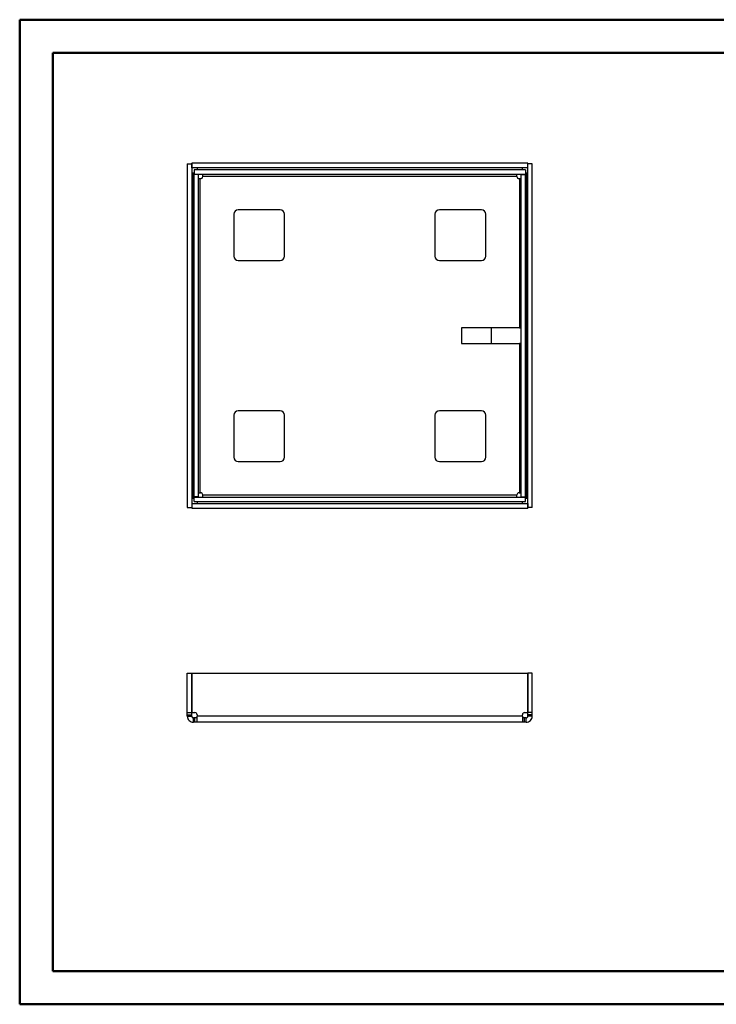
# Model space of a CAD drawing. Header units: millimetres. Extents: x 0 to 420, y 0 to 297.
# Tile 1 of 2: x 0 to 210, y 0 to 297. Entities that reach past the tile are written whole.
import ezdxf

# ---------------------------------------------------------------- set-up
doc = ezdxf.new("R2010")
doc.units = ezdxf.units.MM

msp = doc.modelspace()

# ---------------------------------------------------------------- linework, layer by layer
at = {"color": 7, "linetype": 'Continuous', "lineweight": 50}
for p, q in [((0.38, 0.21), (0.38, 297.21)), ((0.38, 297.21), (420.38, 297.21)), ((10.38, 10.21), (10.38, 287.21)), ((10.38, 287.21), (410.38, 287.21)), ((10.38, 10.21), (410.38, 10.21)), ((0.38, 0.21), (420.38, 0.21))]:
    msp.add_line(p, q, dxfattribs=at)
at = {"color": 7, "linetype": 'Continuous', "lineweight": 25}
for p, q in [((50.9, 253.76), (52.23, 253.76)), ((50.9, 253.76), (50.9, 150.03)), ((52.23, 253.76), (52.23, 150.03)), ((52.27, 252.56), (52.27, 253.9)), ((153.53, 253.9), (52.27, 253.9)), ((153.53, 252.56), (52.27, 252.56)), ((153.53, 252.56), (153.53, 253.9)), ((153.57, 150.03), (153.57, 253.76)), ((154.9, 253.76), (153.57, 253.76)), ((154.9, 150.03), (154.9, 253.76)), ((52.77, 152.86), (52.77, 250.93)), ((52.77, 250.93), (52.97, 250.93)), ((52.9, 250.53), (52.9, 153.26)), ((54.23, 250.53), (52.9, 250.53)), ((52.97, 251.9), (52.97, 250.56)), ((152.83, 251.9), (52.97, 251.9)), ((152.83, 250.56), (52.97, 250.56)), ((53.87, 252.03), (151.93, 252.03)), ((53.87, 251.9), (53.87, 252.03)), ((54.23, 250.53), (54.23, 153.26)), ((55.53, 250.03), (150.27, 250.03)), ((55.53, 250.03), (55.53, 249.93)), ((150.27, 249.93), (150.27, 250.03)), ((151.57, 153.26), (151.57, 250.53)), ((151.57, 250.53), (152.9, 250.53)), ((151.93, 252.03), (151.93, 251.9)), ((152.83, 251.9), (152.83, 250.56)), ((152.83, 250.93), (153.03, 250.93)), ((152.9, 153.26), (152.9, 250.53)), ((153.03, 250.93), (153.03, 152.86)), ((54.77, 154.53), (54.77, 249.26)), ((54.87, 249.26), (54.77, 249.26)), ((151.03, 249.26), (150.93, 249.26)), ((151.03, 249.26), (151.03, 204.23)), ((64.9, 238.56), (64.9, 225.9)), ((78.9, 239.9), (66.23, 239.9)), ((80.23, 225.9), (80.23, 238.56)), ((125.57, 238.56), (125.57, 225.9)), ((139.57, 239.9), (126.9, 239.9)), ((140.9, 225.9), (140.9, 238.56)), ((66.23, 224.56), (78.9, 224.56)), ((126.9, 224.56), (139.57, 224.56)), ((151.03, 204.23), (133.57, 204.23)), ((133.57, 204.23), (133.57, 199.56)), ((142.57, 199.56), (142.57, 204.23)), ((151.03, 204.23), (151.57, 204.23)), ((133.57, 199.56), (151.03, 199.56)), ((151.03, 199.56), (151.03, 154.53)), ((151.57, 199.56), (151.03, 199.56)), ((78.9, 179.23), (66.23, 179.23)), ((139.57, 179.23), (126.9, 179.23)), ((64.9, 177.9), (64.9, 165.23)), ((80.23, 165.23), (80.23, 177.9)), ((125.57, 177.9), (125.57, 165.23)), ((140.9, 165.23), (140.9, 177.9)), ((66.23, 163.9), (78.9, 163.9)), ((126.9, 163.9), (139.57, 163.9)), ((54.77, 154.53), (54.87, 154.53)), ((150.93, 154.53), (151.03, 154.53)), ((52.97, 152.86), (52.77, 152.86)), ((54.23, 153.26), (52.9, 153.26)), ((52.97, 151.9), (52.97, 153.23)), ((52.97, 153.23), (152.83, 153.23)), ((52.97, 151.9), (152.83, 151.9)), ((53.87, 151.76), (53.87, 151.9)), ((151.93, 151.76), (53.87, 151.76)), ((55.53, 153.86), (55.53, 153.76)), ((150.27, 153.76), (55.53, 153.76)), ((150.27, 153.76), (150.27, 153.86)), ((151.57, 153.26), (152.9, 153.26)), ((151.93, 151.9), (151.93, 151.76)), ((152.83, 151.9), (152.83, 153.23)), ((153.03, 152.86), (152.83, 152.86)), ((50.9, 150.03), (52.23, 150.03)), ((52.27, 151.23), (52.27, 149.9)), ((52.27, 151.23), (153.53, 151.23)), ((52.27, 149.9), (153.53, 149.9)), ((153.53, 151.23), (153.53, 149.9)), ((154.9, 150.03), (153.57, 150.03)), ((50.9, 100.1), (52.23, 100.1)), ((50.9, 88.23), (50.9, 100.1)), ((52.23, 88.23), (52.23, 100.1)), ((52.27, 100.1), (52.27, 88.23)), ((52.27, 100.1), (153.53, 100.1)), ((153.53, 100.1), (153.53, 88.23)), ((153.57, 88.23), (153.57, 100.1)), ((154.9, 100.1), (153.57, 100.1)), ((154.9, 88.23), (154.9, 100.1)), ((50.9, 88.23), (52.23, 88.23)), ((50.9, 87.56), (50.9, 88.23)), ((50.9, 87.56), (52.23, 87.56)), ((50.9, 87.13), (50.9, 87.56)), ((50.9, 87.13), (52.23, 87.13)), ((52.23, 87.56), (52.23, 88.23)), ((52.23, 87.13), (52.23, 87.56)), ((52.27, 88.23), (53.2, 88.23)), ((52.77, 85.27), (52.77, 86.6)), ((53.2, 86.6), (52.77, 86.6)), ((53.2, 85.27), (53.2, 86.6)), ((53.87, 86.6), (53.2, 86.6)), ((53.87, 87.56), (53.87, 87.13)), ((151.93, 87.13), (53.87, 87.13)), ((151.93, 87.13), (151.93, 87.56)), ((152.6, 86.6), (151.93, 86.6)), ((152.6, 88.23), (153.53, 88.23)), ((152.6, 85.27), (152.6, 86.6)), ((153.03, 86.6), (152.6, 86.6)), ((153.03, 85.27), (153.03, 86.6)), ((154.9, 88.23), (153.57, 88.23)), ((153.57, 87.56), (153.57, 88.23)), ((154.9, 87.56), (153.57, 87.56)), ((153.57, 87.13), (153.57, 87.56)), ((154.9, 87.13), (153.57, 87.13)), ((154.9, 87.56), (154.9, 88.23)), ((154.9, 87.13), (154.9, 87.56)), ((53.2, 85.27), (52.77, 85.27)), ((53.87, 85.27), (53.2, 85.27)), ((151.93, 85.27), (53.87, 85.27)), ((152.6, 85.27), (151.93, 85.27)), ((153.03, 85.27), (152.6, 85.27))]:
    msp.add_line(p, q, dxfattribs=at)
for centre, radius, start, end in [((54.87, 249.93), 0.667, 270, 0), ((150.93, 249.93), 0.667, 180, 270), ((66.23, 238.56), 1.33, 90, 180), ((78.9, 238.56), 1.33, 0, 90), ((126.9, 238.56), 1.33, 90, 180), ((139.57, 238.56), 1.33, 0, 90), ((66.23, 225.9), 1.33, 180, 270), ((78.9, 225.9), 1.33, 270, 0), ((126.9, 225.9), 1.33, 180, 270), ((139.57, 225.9), 1.33, 270, 0), ((66.23, 177.9), 1.33, 90, 180), ((78.9, 177.9), 1.33, 0, 90), ((126.9, 177.9), 1.33, 90, 180), ((139.57, 177.9), 1.33, 0, 90), ((66.23, 165.23), 1.33, 180, 270), ((78.9, 165.23), 1.33, 270, 0), ((126.9, 165.23), 1.33, 180, 270), ((139.57, 165.23), 1.33, 270, 0), ((54.87, 153.86), 0.667, 0, 90), ((150.93, 153.86), 0.667, 90, 180), ((53.2, 87.56), 0.667, 0, 90), ((152.6, 87.56), 0.667, 90, 180)]:
    msp.add_arc(centre, radius, start, end, dxfattribs=at)
for points in [[(53.87, 252.56), (53.87, 252.56), (53.87, 252.54), (53.87, 252.42), (53.87, 252.24), (53.87, 252.1), (53.87, 252.03)], [(151.93, 252.03), (151.93, 252.1), (151.93, 252.24), (151.93, 252.42), (151.93, 252.54), (151.93, 252.56), (151.93, 252.56)], [(52.77, 250.93), (52.7, 250.93), (52.56, 250.93), (52.38, 250.93), (52.26, 250.93), (52.24, 250.93), (52.23, 250.93)], [(55.53, 250.56), (55.53, 250.56), (55.53, 250.54), (55.53, 250.42), (55.53, 250.24), (55.53, 250.1), (55.53, 250.03)], [(150.27, 250.03), (150.27, 250.1), (150.27, 250.24), (150.27, 250.42), (150.27, 250.54), (150.27, 250.56), (150.27, 250.56)], [(153.57, 250.93), (153.56, 250.93), (153.54, 250.93), (153.42, 250.93), (153.24, 250.93), (153.1, 250.93), (153.03, 250.93)], [(54.77, 249.26), (54.7, 249.26), (54.56, 249.26), (54.38, 249.26), (54.26, 249.26), (54.24, 249.26), (54.23, 249.26)], [(151.57, 249.26), (151.56, 249.26), (151.54, 249.26), (151.42, 249.26), (151.24, 249.26), (151.1, 249.26), (151.03, 249.26)], [(54.23, 154.53), (54.24, 154.53), (54.26, 154.53), (54.38, 154.53), (54.56, 154.53), (54.7, 154.53), (54.77, 154.53)], [(151.03, 154.53), (151.1, 154.53), (151.24, 154.53), (151.42, 154.53), (151.54, 154.53), (151.56, 154.53), (151.57, 154.53)], [(52.23, 152.86), (52.24, 152.86), (52.26, 152.86), (52.38, 152.86), (52.56, 152.86), (52.7, 152.86), (52.77, 152.86)], [(53.87, 151.76), (53.87, 151.69), (53.87, 151.55), (53.87, 151.38), (53.87, 151.25), (53.87, 151.24), (53.87, 151.23)], [(55.53, 153.76), (55.53, 153.69), (55.53, 153.55), (55.53, 153.38), (55.53, 153.25), (55.53, 153.24), (55.53, 153.23)], [(150.27, 153.23), (150.27, 153.24), (150.27, 153.25), (150.27, 153.38), (150.27, 153.55), (150.27, 153.69), (150.27, 153.76)], [(151.93, 151.23), (151.93, 151.24), (151.93, 151.25), (151.93, 151.38), (151.93, 151.55), (151.93, 151.69), (151.93, 151.76)], [(153.03, 152.86), (153.1, 152.86), (153.24, 152.86), (153.42, 152.86), (153.54, 152.86), (153.56, 152.86), (153.57, 152.86)], [(50.9, 87.13), (50.93, 86.89), (50.98, 86.4), (51.42, 85.78), (52.03, 85.35), (52.52, 85.29), (52.77, 85.27)], [(52.23, 87.13), (52.24, 87.06), (52.26, 86.92), (52.38, 86.75), (52.56, 86.62), (52.7, 86.61), (52.77, 86.6)], [(53.87, 85.27), (53.87, 85.29), (53.87, 85.35), (53.87, 85.78), (53.87, 86.4), (53.87, 86.89), (53.87, 87.13)], [(151.93, 87.13), (151.93, 86.89), (151.93, 86.4), (151.93, 85.78), (151.93, 85.35), (151.93, 85.29), (151.93, 85.27)], [(153.03, 86.6), (153.1, 86.61), (153.24, 86.62), (153.42, 86.75), (153.54, 86.92), (153.56, 87.06), (153.57, 87.13)], [(153.03, 85.27), (153.28, 85.29), (153.77, 85.35), (154.38, 85.78), (154.82, 86.4), (154.87, 86.89), (154.9, 87.13)]]:
    msp.add_open_spline(points, degree=3, dxfattribs=at)

doc.saveas('drawing.dxf')
